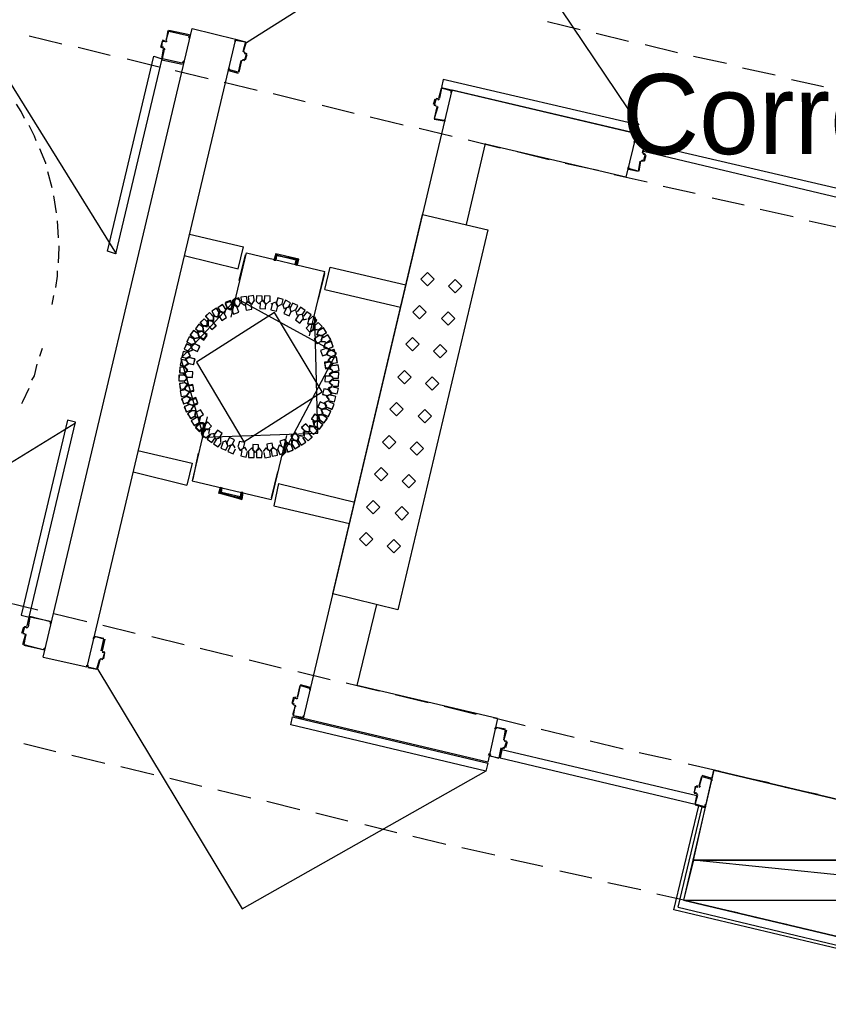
# Model space of a CAD drawing. Header units: feet. Extents: x -79 to 198, y -22 to 181.
# Tile 102 of 164: x 48 to 60, y 112 to 127. Entities that reach past the tile are written whole.
import ezdxf
from ezdxf.enums import TextEntityAlignment as Align

# ---------------------------------------------------------------- set-up
doc = ezdxf.new("R2010")
doc.units = ezdxf.units.FT
for name, color, linetype in [('A-LINEA', 7, 'CONTINUOUS'), ('A-LINEA-FINA', 9, 'CONTINUOUS'), ('A-MURO-CONCRETO', 8, 'CONTINUOUS'), ('A-NOMBRE-ESPACIO', 2, 'CONTINUOUS')]:
    doc.layers.add(name, color=color, linetype=linetype)

msp = doc.modelspace()

# ---------------------------------------------------------------- linework, layer by layer
at = {"layer": 'A-LINEA'}
for p, q in [((47.0274, 127.09), (49.2642, 123.4848)), ((48.1733, 117.4444), (50.4, 126.8578)), ((50.04, 126.8311), (50.0133, 126.6844)), ((50.36, 126.7644), (50.0533, 126.8311)), ((50.4, 126.8578), (51.0533, 126.6978)), ((55.72, 126.9644), (56.2133, 126.8444)), ((47.96, 126.7511), (48.4533, 126.6311)), ((51.0533, 126.6978), (48.8267, 117.2978)), ((50, 126.6711), (49.96, 126.6844)), ((50, 126.6844), (50, 126.6844)), ((50.0533, 126.8178), (50.0533, 126.8178)), ((50.36, 126.7511), (50.36, 126.7511)), ((51.0533, 126.6844), (51.0533, 126.6844)), ((56.4533, 126.7911), (56.9333, 126.6711)), ((48.6933, 126.5778), (49.1733, 126.4578)), ((49.9333, 126.5778), (49.9733, 126.5644)), ((49.9467, 126.5778), (49.9467, 126.5778)), ((49.9995, 126.5398), (49.9846, 126.5639)), ((50.0021, 126.6583), (50.0261, 126.6732)), ((51.1733, 126.5111), (51.2133, 126.6578)), ((57.1867, 126.6178), (57.6667, 126.4978)), ((49.4267, 126.4044), (49.9067, 126.2844)), ((49.9467, 126.3911), (50.2533, 126.3244)), ((49.96, 126.4044), (49.96, 126.4044)), ((51.1713, 126.3906), (51.1472, 126.3757)), ((51.16, 126.3911), (51.1867, 126.3778)), ((51.1739, 126.509), (51.1887, 126.485)), ((51.1867, 126.5111), (51.1867, 126.5111)), ((51.1867, 126.3911), (51.1867, 126.3911)), ((51.2, 126.3911), (51.2267, 126.4711)), ((57.9067, 126.4444), (58.4, 126.3378)), ((50.2533, 126.3378), (50.2533, 126.3378)), ((50.9467, 126.2444), (50.9467, 126.2444)), ((51.1067, 126.2044), (51.1467, 126.3778)), ((51.16, 126.3778), (51.16, 126.3778)), ((58.64, 126.2711), (59.1333, 126.1644)), ((50.1467, 126.2311), (50.64, 126.1111)), ((50.9467, 126.2311), (51.0933, 126.1911)), ((51.0933, 126.2044), (51.0933, 126.2044)), ((59.3733, 126.0978), (59.8533, 125.9911)), ((50.88, 126.0578), (51.3733, 125.9378)), ((52.0667, 116.5244), (54.2933, 125.9378)), ((54.1467, 125.9644), (54.28, 125.9378)), ((57.0533, 125.2844), (54.2933, 125.9378)), ((51.6133, 125.8844), (52.0933, 125.7644)), ((54.0133, 125.7244), (54.04, 125.8044)), ((54.0533, 125.8178), (54.08, 125.8044)), ((54.0533, 125.8044), (54.0533, 125.8044)), ((54.08, 125.8178), (54.08, 125.8178)), ((54.0821, 125.7916), (54.1061, 125.8065)), ((54.28, 125.9244), (54.28, 125.9244)), ((52.3467, 125.7111), (52.8267, 125.5911)), ((54.0533, 125.6844), (54.0533, 125.6844)), ((54.0795, 125.6732), (54.0646, 125.6972)), ((53.0667, 125.5378), (53.56, 125.4178)), ((54.1733, 125.4711), (54.0267, 125.4978)), ((53.8, 125.3644), (54.2933, 125.2444)), ((54.1733, 125.4844), (54.1733, 125.4844)), ((54.7867, 125.1378), (54.5067, 123.9244)), ((54.5333, 125.1911), (55.0133, 125.0711)), ((57.04, 125.1778), (57.04, 125.1778)), ((57.1467, 125.0044), (57.1867, 125.1378)), ((55.2667, 125.0178), (55.7467, 124.8978)), ((57.1472, 125.0024), (57.1621, 124.9783)), ((57.16, 125.0044), (57.16, 125.0044)), ((57.1733, 124.8711), (57.2, 124.9644)), ((55.9867, 124.8444), (56.48, 124.7378)), ((56.9333, 124.7644), (56.9333, 124.7644)), ((57.0933, 124.7244), (57.12, 124.8711)), ((57.1446, 124.8839), (57.1205, 124.869)), ((57.16, 124.8844), (57.16, 124.8844)), ((48.3067, 124.4711), (48.24, 124.7111)), ((56.72, 124.6711), (57.2133, 124.5644)), ((57.4533, 124.4978), (57.9333, 124.3911)), ((48.3733, 124.0978), (48.3333, 124.3511)), ((58.1867, 124.3244), (58.6667, 124.2178)), ((58.9067, 124.1511), (59.4, 124.0444)), ((48.4, 123.7244), (48.3867, 123.9778)), ((59.64, 123.9778), (60.1333, 123.8711)), ((50.36, 123.7778), (51.1733, 123.5911)), ((51.0933, 123.2578), (51.1733, 123.5911)), ((50.28, 123.4578), (51.0933, 123.2578)), ((50.9867, 122.5378), (51.2133, 123.4978)), ((51.1067, 123.0844), (51.2, 123.4711)), ((51.2133, 123.4978), (52.3867, 123.2178)), ((51.64, 123.3911), (51.6667, 123.4711)), ((51.64, 123.3911), (51.6667, 123.4711)), ((51.6667, 123.4711), (51.9733, 123.3911)), ((51.6667, 123.4711), (51.9733, 123.3911)), ((51.96, 123.3111), (51.9733, 123.3911)), ((51.96, 123.3111), (51.9733, 123.3911)), ((52.16, 122.2578), (52.3867, 123.2178)), ((52.2933, 122.8044), (52.3867, 123.1911)), ((48.3067, 122.7244), (48.3333, 122.8578)), ((52.3867, 122.9511), (53.52, 122.6844)), ((52.3867, 122.9511), (53.52, 122.6844)), ((51.0933, 122.6844), (51.04, 122.7244)), ((51.12, 122.7511), (51.0933, 122.6844)), ((50.8133, 122.6311), (50.8, 122.5644)), ((50.8667, 122.6044), (50.8133, 122.6311)), ((50.9067, 122.6711), (50.8933, 122.6044)), ((50.9067, 122.6711), (50.8933, 122.6044)), ((50.991, 122.6601), (51.0038, 122.5958)), ((50.9911, 122.6605), (51.0035, 122.5961)), ((50.9918, 122.6621), (51.0046, 122.595)), ((50.5733, 122.4044), (50.6267, 122.3911)), ((50.6267, 122.3911), (50.6267, 122.4578)), ((50.64, 122.4844), (50.64, 122.4178)), ((50.6933, 122.4844), (50.64, 122.4844)), ((52.16, 122.4311), (52.2267, 122.4311)), ((52.2133, 122.3378), (52.2267, 122.4044)), ((52.1846, 122.3139), (52.2266, 122.3678)), ((52.185, 122.314), (52.2266, 122.3683)), ((52.1862, 122.3144), (52.2265, 122.3661)), ((52.2933, 122.2711), (52.36, 122.2578)), ((52.36, 122.2578), (52.3333, 122.1911)), ((50.4, 122.1244), (50.4533, 122.1511)), ((50.4533, 122.1511), (50.4267, 122.2044)), ((48.12, 121.9511), (48.16, 122.0711)), ((50.3733, 121.9511), (50.3467, 122.0044)), ((50.3467, 121.8444), (50.2933, 121.8044)), ((50.3067, 121.8844), (50.3467, 121.8444)), ((50.32, 121.9244), (50.3733, 121.9511)), ((50.28, 121.6711), (50.3333, 121.6311)), ((52.5067, 121.7244), (52.4533, 121.6844)), ((52.4533, 121.6844), (52.5067, 121.6311)), ((50.3333, 121.6311), (50.28, 121.5778)), ((52.5067, 121.6044), (52.4533, 121.5644)), ((52.4533, 121.5644), (52.4933, 121.5111)), ((52.4133, 121.3511), (52.4667, 121.3778)), ((52.4933, 121.4978), (52.44, 121.4711)), ((52.44, 121.4711), (52.48, 121.4178)), ((50.32, 121.3511), (50.3733, 121.3244)), ((50.3333, 121.2444), (50.3733, 121.2978)), ((50.4, 121.2178), (50.3333, 121.2444)), ((50.3733, 121.3244), (50.3467, 121.2711)), ((52.3867, 121.2578), (52.44, 121.2844)), ((52.4133, 121.2044), (52.3867, 121.2578)), ((52.4533, 121.2978), (52.4133, 121.3511)), ((50.44, 121.0444), (50.4533, 121.1111)), ((52.3333, 121.1511), (52.4, 121.1644)), ((52.36, 121.0844), (52.3333, 121.1511)), ((48.6558, 120.9507), (45.0408, 118.73)), ((50.6267, 121.0444), (50.4, 120.0844)), ((50.4933, 121.0311), (50.44, 121.0444)), ((50.5067, 120.9511), (50.52, 121.0178)), ((50.5067, 120.9511), (50.52, 121.0178)), ((50.615, 120.9749), (50.5734, 120.9206)), ((50.6134, 120.961), (50.5735, 120.909)), ((50.6271, 120.9745), (50.5869, 120.9228)), ((50.6667, 120.8578), (50.6, 120.8578)), ((50.6533, 120.7911), (50.6667, 120.8578)), ((51.8133, 120.7644), (51.5867, 119.8044)), ((51.809, 120.6288), (51.7962, 120.6931)), ((51.8267, 120.6578), (51.8, 120.6044)), ((51.8217, 120.6272), (51.8083, 120.6943)), ((51.8215, 120.6268), (51.8087, 120.6939)), ((51.92, 120.6978), (51.9867, 120.6711)), ((51.9867, 120.6711), (52, 120.7378)), ((49.5867, 120.5378), (50.4, 120.3511)), ((50.4933, 120.4978), (50.4133, 120.1111)), ((51.7333, 120.6044), (51.7867, 120.5778)), ((50.4, 120.3511), (50.32, 120.0178)), ((49.52, 120.2178), (50.32, 120.0178)), ((51.68, 120.2178), (51.5867, 119.8311)), ((50.4, 120.0844), (51.5867, 119.8044)), ((51.6933, 120.0444), (52.84, 119.7644)), ((50.84, 119.9778), (50.8133, 119.8978)), ((50.84, 119.9778), (50.8133, 119.8978)), ((50.8133, 119.8978), (51.1333, 119.8311)), ((50.8133, 119.8978), (51.1333, 119.8311)), ((51.1467, 119.9111), (51.1333, 119.8311)), ((51.1467, 119.9111), (51.1333, 119.8311)), ((47.6, 118.2711), (48.0933, 118.1511)), ((53.16, 118.2311), (52.8667, 117.0178)), ((47.9333, 117.9111), (47.96, 118.0444)), ((47.9733, 118.0444), (47.9733, 118.0444)), ((48.3333, 118.0978), (48.8267, 117.9778)), ((47.8533, 117.8044), (47.88, 117.8978)), ((47.92, 117.9111), (47.92, 117.9111)), ((47.9221, 117.885), (47.9461, 117.8998)), ((49.0667, 117.9244), (49.5467, 117.8044)), ((47.8667, 117.8044), (47.8667, 117.8044)), ((47.8933, 117.7911), (47.8667, 117.7911)), ((47.8667, 117.6311), (47.9067, 117.7778)), ((47.8933, 117.7778), (47.8933, 117.7778)), ((47.9195, 117.7665), (47.9046, 117.7906)), ((49.0933, 117.7111), (49.0533, 117.5378)), ((49.08, 117.7111), (49.08, 117.7111)), ((49.8, 117.7511), (50.28, 117.6311)), ((47.88, 117.6311), (47.88, 117.6311)), ((48.1733, 117.5511), (47.88, 117.6178)), ((48.1867, 117.5511), (48.1867, 117.5511)), ((49.0539, 117.5357), (49.0687, 117.5116)), ((49.0667, 117.5378), (49.0667, 117.5378)), ((50.52, 117.5778), (51.0133, 117.4578)), ((48.1733, 117.4444), (48.8267, 117.2978)), ((49.0379, 117.4172), (49.0139, 117.4024)), ((49.0667, 117.4044), (49.04, 117.4178)), ((49.0667, 117.5244), (49.0933, 117.5244)), ((49.0667, 117.4178), (49.0667, 117.4178)), ((51.2533, 117.4044), (51.7333, 117.2844)), ((48.84, 117.2978), (48.84, 117.2978)), ((48.9733, 117.2578), (48.84, 117.2844)), ((48.9733, 117.2711), (48.9733, 117.2711)), ((51.9867, 117.2311), (52.4667, 117.1111)), ((52.0133, 117.0178), (51.9733, 116.8444)), ((52.1733, 116.9911), (52.0267, 117.0311)), ((52.0267, 117.0178), (52.0267, 117.0178)), ((52.16, 116.9778), (52.16, 116.9778)), ((52.7067, 117.0578), (53.2, 116.9378)), ((54.9733, 116.5244), (52.8667, 117.0178)), ((51.92, 116.8444), (51.8933, 116.7511)), ((51.9333, 116.8311), (51.9333, 116.8311)), ((51.9621, 116.8183), (51.9861, 116.8332)), ((53.44, 116.8844), (53.9333, 116.7644)), ((51.9067, 116.7511), (51.9067, 116.7511)), ((51.9067, 116.7378), (51.9333, 116.7244)), ((51.9467, 116.7111), (51.9067, 116.5778)), ((51.9333, 116.7111), (51.9333, 116.7111)), ((51.9595, 116.6998), (51.9446, 116.7239)), ((54.1733, 116.7111), (54.6533, 116.5911)), ((52.0533, 116.5378), (52.0533, 116.5378)), ((54.8267, 115.8711), (52.0667, 116.5244)), ((54.9733, 116.5244), (54.8267, 115.8711)), ((54.9067, 116.5378), (55.3867, 116.4178)), ((55.6267, 116.3644), (56.12, 116.2444)), ((55.1067, 116.3511), (55.0667, 116.2044)), ((55.08, 116.2044), (55.08, 116.2044)), ((55.0933, 116.3511), (55.0933, 116.3511)), ((47.88, 116.1511), (48.36, 116.0311)), ((55.04, 116.0711), (55.0133, 115.9378)), ((55.0646, 116.0839), (55.0405, 116.069)), ((55.08, 116.0711), (55.0533, 116.0844)), ((55.0533, 116.0711), (55.0533, 116.0711)), ((55.0672, 116.2024), (55.0821, 116.1783)), ((55.08, 116.1911), (55.1067, 116.1911)), ((55.08, 116.0844), (55.08, 116.0844)), ((55.12, 116.1778), (55.0933, 116.0844)), ((55.1067, 116.1778), (55.1067, 116.1778)), ((56.36, 116.1911), (56.8533, 116.0711)), ((48.6, 115.9778), (49.0933, 115.8578)), ((55, 115.9378), (55, 115.9378)), ((57.0933, 116.0178), (57.5733, 115.9111)), ((49.3333, 115.8044), (49.8267, 115.6844)), ((57.8267, 115.8444), (58.3067, 115.7378)), ((50.0667, 115.6311), (50.5467, 115.5111)), ((58.0267, 115.6578), (57.9867, 115.5111)), ((58.1733, 115.6311), (58.04, 115.6711)), ((58.04, 115.6578), (58.04, 115.6578)), ((58.1733, 115.6178), (58.1733, 115.6178)), ((58.5467, 115.6711), (59.04, 115.5644)), ((57.9867, 115.5244), (57.9867, 115.5244)), ((57.9887, 115.4983), (58.0128, 115.5132)), ((59.28, 115.4978), (59.7733, 115.3911)), ((50.7867, 115.4578), (51.28, 115.3378)), ((57.92, 115.4044), (57.9467, 115.4044)), ((57.9467, 115.3911), (57.9467, 115.3911)), ((57.9728, 115.3798), (57.9579, 115.4039)), ((51.52, 115.2844), (52.0133, 115.1644)), ((57.6133, 113.6578), (57.9867, 115.2178)), ((57.68, 113.6978), (58.04, 115.2044)), ((57.9333, 115.2311), (58.08, 115.1911)), ((58.08, 115.2044), (58.08, 115.2044)), ((52.2533, 115.1111), (52.7333, 114.9911)), ((52.9867, 114.9378), (53.4667, 114.8178)), ((53.7067, 114.7644), (54.2, 114.6444)), ((54.44, 114.5911), (54.9333, 114.4844)), ((55.1733, 114.4178), (55.6533, 114.3111)), ((55.9067, 114.2444), (56.3867, 114.1378)), ((56.6267, 114.0711), (57.12, 113.9644)), ((57.36, 113.8978), (57.8533, 113.7911)), ((57.68, 113.6978), (63.5467, 112.2978)), ((58.0933, 113.7244), (58.5733, 113.6178)), ((63.5867, 112.2444), (57.6133, 113.6578)), ((58.8267, 113.5511), (59.3067, 113.4444)), ((59.5467, 113.3778), (60.04, 113.2711))]:
    msp.add_line(p, q, dxfattribs=at)
for points in [[(57.0961, 125.4113), (54.7607, 128.8866), (51.2141, 126.6469)], [(50.0133, 126.6844), (50.0533, 126.8178), (50.36, 126.7511), (50.3467, 126.7244), (50.36, 126.7244), (50.3733, 126.7511)], [(51.04, 126.6844), (51.04, 126.6578), (51.0533, 126.6578), (51.0533, 126.6844), (51.2, 126.6578), (51.16, 126.5111)], [(51.0533, 126.6978), (51.2, 126.6578), (51.2, 126.6578)], [(49.9333, 126.5778), (49.96, 126.6711), (49.96, 126.6711)], [(49.9733, 126.5778), (49.9467, 126.5778), (49.96, 126.6711), (50, 126.6711)], [(49.9467, 126.4044), (49.9733, 126.5511), (49.9733, 126.5511)], [(50.2667, 126.3378), (50.28, 126.3644), (50.2667, 126.3644), (50.2533, 126.3378), (49.96, 126.4044), (49.9867, 126.5511)], [(49.9467, 126.4044), (49.2533, 123.4844), (49.1333, 123.5244), (49.8267, 126.4444), (49.9467, 126.4044)], [(51.1867, 126.4844), (51.2133, 126.4844), (51.1867, 126.3911), (51.16, 126.3911)], [(51.1867, 126.4978), (51.2133, 126.4844), (51.2133, 126.4844)], [(51.1333, 126.3778), (51.0933, 126.2044), (50.9467, 126.2444), (50.96, 126.2711), (50.9467, 126.2711), (50.9467, 126.2444)], [(54.1333, 125.9778), (57.0533, 125.2844), (57.08, 125.4178), (54.16, 126.0978), (54.1333, 125.9778)], [(54.0933, 125.8178), (54.1333, 125.9644), (54.1333, 125.9644)], [(54.2933, 125.9244), (54.28, 125.8978), (54.28, 125.9244), (54.1333, 125.9644), (54.1067, 125.8178)], [(54.08, 125.8044), (54.0533, 125.8044), (54.0267, 125.7111), (54.0533, 125.7111)], [(47.8933, 125.5111), (47.84, 125.6178), (47.7733, 125.7244)], [(54.0533, 125.6978), (54.0267, 125.7111), (54.0267, 125.7111)], [(54.0667, 125.6844), (54.0267, 125.5111), (54.0267, 125.5111)], [(54.08, 125.6844), (54.0267, 125.5111), (54.1733, 125.4844), (54.1867, 125.4978), (54.1867, 125.4711)], [(48.0667, 125.1778), (48.04, 125.2444), (47.96, 125.4044)], [(57.0533, 125.2844), (56.8933, 124.6311), (54.7867, 125.1244)], [(48.2133, 124.8311), (48.2133, 124.8444), (48.12, 125.0578)], [(57.0267, 125.1778), (57.0133, 125.1511), (57.0267, 125.1511), (57.04, 125.1778), (57.1733, 125.1511), (57.1467, 125.0044)], [(57.04, 125.1911), (57.1733, 125.1511), (57.1733, 125.1511)], [(57.1867, 125.1378), (60.1067, 124.4578), (60.08, 124.3244), (57.16, 125.0178), (57.1867, 125.1378)], [(57.16, 124.9778), (57.1867, 124.9778), (57.16, 124.8844), (57.1333, 124.8844)], [(57.16, 124.9911), (57.1867, 124.9778), (57.1867, 124.9778)], [(57.1067, 124.8711), (57.08, 124.7244), (56.9333, 124.7644), (56.9467, 124.7911), (56.9333, 124.7911), (56.92, 124.7644)], [(57.16, 124.8711), (57.1333, 124.8711), (57.1333, 124.8711)], [(56.9333, 124.7511), (57.08, 124.7244), (57.08, 124.7244)], [(53.8533, 124.0711), (54.8267, 123.8444), (53.48, 118.1511), (52.5067, 118.3911), (53.8533, 124.0711)], [(48.4, 123.3511), (48.4133, 123.5778), (48.4133, 123.6044)], [(52.3867, 122.9511), (52.4667, 123.2844), (53.6, 123.0178)], [(48.36, 122.9778), (48.3867, 123.1511), (48.3867, 123.2311)], [(54.0267, 123.1044), (53.9267, 123.2044), (53.8267, 123.1044), (53.9267, 123.0044), (54.0267, 123.1044)], [(54.44, 122.9978), (54.34, 123.0978), (54.24, 122.9978), (54.34, 122.8978), (54.44, 122.9978)], [(51.2289, 122.7629), (51.2158, 122.8459), (51.1325, 122.8345), (51.1424, 122.7511)], [(51.3361, 122.7771), (51.3216, 122.8599), (51.2386, 122.847), (51.2498, 122.7637)], [(51.4485, 122.7681), (51.4505, 122.8521), (51.3665, 122.8557), (51.3613, 122.7719)], [(51.5683, 122.7679), (51.5707, 122.8519), (51.4867, 122.8559), (51.4811, 122.7721)], [(51.0655, 122.8161), (50.2324, 121.9156), (50.5737, 120.7372)], [(51.0655, 122.8161), (50.2324, 121.9156), (50.5737, 120.7372)], [(50.9056, 122.6534), (50.8588, 122.7232), (50.7882, 122.6778), (50.8322, 122.6062)], [(50.9052, 122.6513), (50.861, 122.7227), (50.7887, 122.6799), (50.8301, 122.6068)], [(51.009, 122.6955), (50.9767, 122.773), (50.8986, 122.7423), (50.9278, 122.6635)], [(51.0089, 122.7084), (50.9772, 122.7862), (50.8987, 122.756), (50.9274, 122.677)], [(51.0089, 122.7084), (50.9772, 122.7862), (50.8987, 122.756), (50.9274, 122.677)], [(51.0082, 122.6935), (50.9787, 122.7721), (50.8995, 122.7442), (50.9258, 122.6645)], [(51, 122.7111), (50.9867, 122.6444), (50.92, 122.6844)], [(51, 122.7111), (50.9867, 122.6444), (50.92, 122.6844)], [(51, 122.6978), (50.9733, 122.6444), (50.92, 122.6711)], [(50.92, 122.6711), (50.9733, 122.6444), (51, 122.6978)], [(50.9867, 122.6711), (51.0133, 122.7378), (51.0267, 122.7244)], [(50.9867, 122.6711), (51.0133, 122.7378), (51.0667, 122.6978)], [(50.9867, 122.6578), (51, 122.7244), (51.0267, 122.7111)], [(51.0267, 122.7111), (51.0133, 122.7244), (50.9867, 122.6578)], [(51.0563, 122.8177), (51.0011, 122.769), (51.0345, 122.7035)], [(51.0568, 122.831), (51.0012, 122.7828), (51.034, 122.717)], [(51.0565, 122.8177), (51.0013, 122.7702), (51.0325, 122.7045)], [(51.128, 122.7465), (51.099, 122.8253), (51.0196, 122.7979), (51.0455, 122.7179)], [(51.7479, 120.4595), (52.5656, 121.9973), (51.0655, 122.8161)], [(51.2267, 122.7644), (51.1867, 122.7111), (51.1333, 122.7511)], [(51.1978, 122.7259), (51.211, 122.6429), (51.2942, 122.6545), (51.2842, 122.7379)], [(51.2, 122.7244), (51.2267, 122.7778), (51.28, 122.7378)], [(51.2533, 122.7644), (51.2933, 122.7244), (51.3333, 122.7911)], [(51.44, 122.7778), (51.4, 122.7378), (51.36, 122.7778)], [(51.4133, 122.7511), (51.4533, 122.7911), (51.4933, 122.7511)], [(51.4181, 122.7474), (51.4163, 122.6634), (51.5002, 122.6599), (51.5053, 122.7438)], [(51.4667, 122.7778), (51.5067, 122.7244), (51.56, 122.7778)], [(51.6006, 122.7281), (51.5824, 122.646), (51.6641, 122.6263), (51.6854, 122.7075)], [(51.5867, 122.7378), (51.6533, 122.7644), (51.68, 122.7111)], [(51.6533, 122.7511), (51.68, 122.6978), (51.7333, 122.7244)], [(51.7452, 122.7202), (51.7648, 122.8019), (51.6835, 122.8232), (51.6607, 122.7423)], [(51.84, 122.6844), (51.7867, 122.6578), (51.76, 122.7244)], [(51.8412, 122.675), (51.8765, 122.7512), (51.801, 122.788), (51.7627, 122.7133)], [(51.88, 122.6311), (51.8667, 122.6978), (51.8, 122.6711)], [(51.9488, 122.6353), (51.9829, 122.7121), (51.9068, 122.7477), (51.8697, 122.6723)], [(53.9067, 122.6111), (53.8067, 122.7111), (53.7067, 122.6111), (53.8067, 122.5111), (53.9067, 122.6111)], [(51.178, 120.6711), (52.3474, 121.4152), (51.6354, 122.6044), (50.466, 121.8603), (51.178, 120.6711)], [(51.6354, 122.6044), (50.466, 121.8603), (51.178, 120.6711), (52.3474, 121.4152), (51.6354, 122.6044)], [(50.72, 122.5451), (50.6605, 122.6044), (50.6, 122.5461), (50.6572, 122.4845)], [(50.72, 122.543), (50.6627, 122.6044), (50.6001, 122.5483), (50.655, 122.4847)], [(50.72, 122.5511), (50.72, 122.4844), (50.6533, 122.4844)], [(50.8123, 122.6001), (50.7655, 122.6699), (50.6948, 122.6244), (50.7389, 122.5529)], [(50.8119, 122.598), (50.7676, 122.6694), (50.6954, 122.6266), (50.7368, 122.5534)], [(50.8, 122.6044), (50.8, 122.5378), (50.7333, 122.5511)], [(50.7333, 122.5511), (50.7867, 122.5378), (50.8, 122.6044)], [(50.8, 122.5511), (50.8133, 122.6178), (50.8667, 122.6044)], [(50.801, 122.5555), (50.8478, 122.4857), (50.9185, 122.5311), (50.8745, 122.6027)], [(50.8015, 122.5576), (50.8457, 122.4862), (50.918, 122.529), (50.8766, 122.6021)], [(50.9067, 122.6711), (50.8933, 122.6044), (50.8267, 122.6178)], [(50.8267, 122.6178), (50.8933, 122.5911), (50.9067, 122.6578)], [(50.9911, 122.6605), (51.0229, 122.5827), (51.1013, 122.6129), (51.0726, 122.6919)], [(51.8113, 122.6669), (51.7771, 122.5902), (51.8532, 122.5545), (51.8903, 122.6298)], [(51.8667, 122.6711), (51.88, 122.6178), (51.9467, 122.6444)], [(51.995, 122.5633), (51.9476, 122.4939), (52.0161, 122.4452), (52.0661, 122.5127)], [(52.04, 122.5778), (51.9733, 122.5644), (51.96, 122.6311)], [(52.0441, 122.5654), (52.0926, 122.6341), (52.0249, 122.6838), (51.9738, 122.6172)], [(52.0667, 122.5111), (52.0533, 122.5778), (51.9867, 122.5644)], [(52.0533, 122.5644), (52.0667, 122.4978), (52.12, 122.5111)], [(52.1385, 122.4989), (52.1857, 122.5684), (52.1172, 122.617), (52.0672, 122.5495)], [(52.2067, 122.4311), (52.2667, 122.49), (52.2089, 122.5511), (52.1468, 122.4946)], [(54.3333, 122.5178), (54.2333, 122.6178), (54.1333, 122.5178), (54.2333, 122.4178), (54.3333, 122.5178)], [(50.5725, 122.3814), (50.5042, 122.4304), (50.4539, 122.3632), (50.5201, 122.3115)], [(50.572, 122.3835), (50.5021, 122.43), (50.4542, 122.361), (50.5223, 122.3118)], [(50.64, 122.4518), (50.5805, 122.5111), (50.52, 122.4528), (50.5772, 122.3912)], [(50.64, 122.4496), (50.5827, 122.5111), (50.5201, 122.4549), (50.575, 122.3913)], [(50.6267, 122.4578), (50.64, 122.4044), (50.5733, 122.4044)], [(50.5737, 120.7372), (52.2817, 120.7971), (52.2397, 122.5383)], [(50.64, 122.4178), (50.6267, 122.4844), (50.6933, 122.4844)], [(50.64, 122.4104), (50.6995, 122.3511), (50.76, 122.4095), (50.7028, 122.471)], [(50.64, 122.4126), (50.6973, 122.3512), (50.7599, 122.4073), (50.705, 122.4709)], [(50.6533, 122.4844), (50.72, 122.4711), (50.72, 122.5378)], [(52.1664, 122.4311), (52.1067, 122.372), (52.1646, 122.3111), (52.2266, 122.3679)], [(52.2, 122.4311), (52.1333, 122.4311), (52.1467, 122.4978)], [(52.16, 122.4311), (52.2267, 122.4311), (52.2133, 122.3644)], [(52.2, 122.4311), (52.2267, 122.4311), (52.2133, 122.3644)], [(52.2133, 122.3644), (52.2267, 122.4311), (52.2, 122.4311)], [(52.2052, 122.4311), (52.2644, 122.4748), (52.2368, 122.543)], [(52.2069, 122.4311), (52.2646, 122.4755), (52.237, 122.5429)], [(52.2074, 122.4311), (52.2647, 122.4759), (52.2366, 122.5431)], [(52.2133, 122.4311), (52.2267, 122.4311), (52.2133, 122.3644)], [(52.2267, 122.4178), (52.2133, 122.3511), (52.28, 122.3511)], [(52.28, 122.3511), (52.2133, 122.3378), (52.2267, 122.4044)], [(52.28, 122.3511), (52.2133, 122.3378), (52.2267, 122.4044)], [(52.2874, 122.3378), (52.3467, 122.3973), (52.2883, 122.4578), (52.2267, 122.4006)], [(52.2869, 122.3378), (52.3467, 122.3968), (52.2888, 122.4577), (52.2268, 122.4011)], [(52.2852, 122.3378), (52.3466, 122.3951), (52.2905, 122.4577), (52.2269, 122.4028)], [(50.4925, 122.288), (50.4242, 122.3371), (50.3739, 122.2699), (50.4401, 122.2182)], [(50.492, 122.2902), (50.4221, 122.3367), (50.3742, 122.2677), (50.4423, 122.2184)], [(50.4933, 122.2978), (50.5067, 122.2311), (50.44, 122.2178)], [(50.44, 122.2178), (50.5067, 122.2311), (50.4933, 122.2978)], [(50.5067, 122.2578), (50.48, 122.3111), (50.5467, 122.3244)], [(50.5467, 122.3244), (50.48, 122.3244), (50.4933, 122.2578)], [(50.56, 122.3911), (50.5733, 122.3244), (50.5067, 122.3244)], [(50.5067, 122.3244), (50.5733, 122.3244), (50.56, 122.3911)], [(50.5075, 122.2409), (50.5758, 122.1918), (50.6261, 122.259), (50.5599, 122.3107)], [(50.508, 122.2521), (50.5779, 122.2055), (50.6258, 122.2745), (50.5577, 122.3238)], [(52.2977, 122.2568), (52.2279, 122.21), (52.2733, 122.1393), (52.3449, 122.1833)], [(52.2998, 122.2563), (52.2284, 122.2121), (52.2712, 122.1398), (52.3443, 122.1812)], [(52.3333, 122.2578), (52.2667, 122.2711), (52.2933, 122.3378)], [(52.2933, 122.3378), (52.2667, 122.2711), (52.3333, 122.2578)], [(52.3333, 122.1911), (52.36, 122.2578), (52.2933, 122.2711)], [(52.3423, 122.2588), (52.4121, 122.3056), (52.3667, 122.3763), (52.2951, 122.3322)], [(52.3402, 122.2592), (52.4116, 122.3035), (52.3688, 122.3758), (52.2957, 122.3344)], [(52.409, 122.1521), (52.4788, 122.1989), (52.4333, 122.2696), (52.3618, 122.2256)], [(52.4068, 122.1526), (52.4783, 122.1968), (52.4354, 122.2691), (52.3623, 122.2277)], [(50.396, 122.0994), (50.3195, 122.1342), (50.2832, 122.0584), (50.3583, 122.0206)], [(50.3952, 122.1014), (50.3175, 122.1334), (50.284, 122.0564), (50.3603, 122.0213)], [(50.436, 122.206), (50.3595, 122.2408), (50.3232, 122.1651), (50.3983, 122.1273)], [(50.4352, 122.208), (50.3575, 122.2401), (50.324, 122.163), (50.4003, 122.128)], [(50.4, 122.0578), (50.3733, 122.1244), (50.44, 122.1378)], [(50.44, 122.1378), (50.3733, 122.1244), (50.4, 122.0578)], [(50.4267, 122.2044), (50.4533, 122.1511), (50.4, 122.1244)], [(50.404, 122.0562), (50.4805, 122.0214), (50.5168, 122.0972), (50.4417, 122.1349)], [(50.4048, 122.0542), (50.4825, 122.0222), (50.516, 122.0992), (50.4397, 122.1342)], [(52.4, 122.1644), (52.3333, 122.1644), (52.3467, 122.2311)], [(52.3467, 122.2311), (52.3333, 122.1778), (52.4, 122.1644)], [(52.4267, 122.0578), (52.3733, 122.0844), (52.4, 122.1511)], [(52.4, 122.1511), (52.3733, 122.0844), (52.4267, 122.0711)], [(52.4377, 122.0621), (52.5152, 122.0944), (52.4845, 122.1726), (52.4057, 122.1433)], [(52.4357, 122.0629), (52.5144, 122.0924), (52.4865, 122.1716), (52.4067, 122.1453)], [(53.8, 122.1311), (53.7, 122.2311), (53.6, 122.1311), (53.7, 122.0311), (53.8, 122.1311)], [(54.2133, 122.0244), (54.1133, 122.1244), (54.0133, 122.0244), (54.1133, 121.9244), (54.2133, 122.0244)], [(50.3507, 122.0032), (50.2689, 122.0224), (50.2481, 121.941), (50.3291, 121.9186)], [(50.3495, 122.005), (50.2671, 122.0213), (50.2492, 121.9392), (50.3309, 121.9197)], [(50.3467, 122.0044), (50.3733, 121.9511), (50.32, 121.9244)], [(50.3867, 122.0978), (50.4133, 122.0444), (50.3467, 122.0178)], [(50.3467, 122.0178), (50.4133, 122.0444), (50.3867, 122.0978)], [(52.4023, 122.0668), (52.3248, 122.0345), (52.3555, 121.9563), (52.4343, 121.9856)], [(52.4043, 122.066), (52.3256, 122.0365), (52.3535, 121.9573), (52.4333, 121.9836)], [(52.3867, 122.0844), (52.4533, 122.0578), (52.4267, 122.0044)], [(52.4267, 121.9911), (52.4533, 122.0578), (52.3867, 122.0844)], [(52.4667, 121.9511), (52.4133, 121.9778), (52.44, 122.0311)], [(52.44, 122.0311), (52.4133, 121.9778), (52.4667, 121.9511)], [(52.4777, 121.9421), (52.5552, 121.9744), (52.5245, 122.0526), (52.4457, 122.0233)], [(52.4757, 121.9429), (52.5544, 121.9724), (52.5265, 122.0516), (52.4467, 122.0253)], [(48, 121.5911), (48.04, 121.6578), (48.08, 121.8311)], [(50.324, 121.8832), (50.2422, 121.9024), (50.2214, 121.821), (50.3024, 121.7986)], [(50.3228, 121.885), (50.2404, 121.9013), (50.2225, 121.8192), (50.3043, 121.7997)], [(50.2933, 121.8044), (50.3467, 121.8311), (50.32, 121.8844)], [(50.3333, 121.8578), (50.3067, 121.9111), (50.36, 121.9378)], [(50.36, 121.9378), (50.3067, 121.9111), (50.3333, 121.8578)], [(50.3426, 121.8457), (50.4244, 121.8265), (50.4452, 121.9079), (50.3643, 121.9303)], [(50.3438, 121.8439), (50.4263, 121.8276), (50.4441, 121.9097), (50.3624, 121.9292)], [(52.4661, 121.8614), (52.3837, 121.8448), (52.3986, 121.7622), (52.4816, 121.7755)], [(52.4679, 121.8735), (52.385, 121.86), (52.3969, 121.7768), (52.4803, 121.7871)], [(52.4933, 121.8578), (52.44, 121.8844), (52.48, 121.9378)], [(52.48, 121.9378), (52.44, 121.8844), (52.4933, 121.8578)], [(52.4533, 121.8711), (52.5067, 121.8444), (52.4667, 121.7911)], [(52.4667, 121.7911), (52.5067, 121.8311), (52.4533, 121.8711)], [(52.5067, 121.7378), (52.4533, 121.7644), (52.4933, 121.8178)], [(52.4933, 121.8178), (52.4533, 121.7778), (52.5067, 121.7378)], [(52.4939, 121.8408), (52.5763, 121.8574), (52.5614, 121.9401), (52.4784, 121.9268)], [(52.4921, 121.8421), (52.575, 121.8556), (52.5631, 121.9388), (52.4797, 121.9285)], [(52.5206, 121.7208), (52.603, 121.7374), (52.588, 121.8201), (52.5051, 121.8068)], [(52.5188, 121.7221), (52.6017, 121.7356), (52.5898, 121.8188), (52.5064, 121.8085)], [(50.2901, 121.6658), (50.2062, 121.6687), (50.2016, 121.5848), (50.2854, 121.5786)], [(50.2886, 121.6674), (50.2046, 121.6672), (50.2031, 121.5832), (50.287, 121.5801)], [(50.3035, 121.7858), (50.2195, 121.7887), (50.215, 121.7048), (50.2987, 121.6986)], [(50.3019, 121.7874), (50.2179, 121.7872), (50.2164, 121.7032), (50.3004, 121.7001)], [(50.32, 121.6444), (50.2667, 121.6844), (50.32, 121.7244)], [(50.32, 121.7244), (50.2667, 121.6844), (50.32, 121.6444)], [(50.28, 121.5778), (50.3333, 121.6178), (50.2933, 121.6711)], [(50.2933, 121.7911), (50.3333, 121.7511), (50.2933, 121.6978)], [(50.2933, 121.6978), (50.3333, 121.7378), (50.2933, 121.7911)], [(50.3232, 121.6364), (50.4072, 121.6335), (50.4117, 121.7174), (50.3279, 121.7236)], [(50.3247, 121.6349), (50.4088, 121.635), (50.4102, 121.719), (50.3263, 121.7222)], [(52.5067, 121.6311), (52.4533, 121.6711), (52.5067, 121.7111)], [(52.5099, 121.6231), (52.5938, 121.6202), (52.5984, 121.7041), (52.5146, 121.7103)], [(52.5114, 121.6215), (52.5954, 121.6217), (52.5969, 121.7057), (52.513, 121.7088)], [(53.68, 121.6378), (53.58, 121.7378), (53.48, 121.6378), (53.58, 121.5378), (53.68, 121.6378)], [(50.2928, 121.5547), (50.2104, 121.5382), (50.2253, 121.4555), (50.3083, 121.4688)], [(50.2946, 121.5535), (50.2116, 121.54), (50.2235, 121.4568), (50.3069, 121.4671)], [(50.28, 121.5644), (50.3333, 121.5378), (50.2933, 121.4844)], [(50.2933, 121.4844), (50.3333, 121.5244), (50.28, 121.5644)], [(50.3472, 121.4275), (50.4296, 121.444), (50.4147, 121.5267), (50.3317, 121.5134)], [(52.4768, 121.6525), (52.3928, 121.6554), (52.3883, 121.5715), (52.4721, 121.5653)], [(52.4753, 121.654), (52.3912, 121.6539), (52.3898, 121.5699), (52.4737, 121.5667)], [(52.5067, 121.5111), (52.4533, 121.5511), (52.5067, 121.6044)], [(52.48, 121.6578), (52.52, 121.6178), (52.4667, 121.5778)], [(52.4667, 121.5778), (52.52, 121.6178), (52.48, 121.6578)], [(52.5099, 121.5031), (52.5938, 121.5002), (52.5984, 121.5841), (52.5146, 121.5903)], [(52.5114, 121.5015), (52.5954, 121.5017), (52.5969, 121.5857), (52.513, 121.5888)], [(54.0933, 121.5444), (53.9933, 121.6444), (53.8933, 121.5444), (53.9933, 121.4444), (54.0933, 121.5444)], [(47.8533, 121.2444), (47.8667, 121.2711), (47.96, 121.4711)], [(50.3061, 121.448), (50.2237, 121.4315), (50.2386, 121.3488), (50.3216, 121.3621)], [(50.3079, 121.4468), (50.225, 121.4333), (50.2369, 121.3501), (50.3203, 121.3604)], [(50.3333, 121.4311), (50.28, 121.4578), (50.32, 121.5111)], [(50.32, 121.5111), (50.28, 121.4578), (50.3333, 121.4311)], [(50.3067, 121.4444), (50.36, 121.4178), (50.32, 121.3644)], [(50.32, 121.3644), (50.36, 121.4178), (50.3067, 121.4444)], [(50.3454, 121.4154), (50.4284, 121.4289), (50.4165, 121.5121), (50.3331, 121.5018)], [(52.4574, 121.4432), (52.3756, 121.4624), (52.3548, 121.381), (52.4357, 121.3586)], [(52.4562, 121.445), (52.3737, 121.4613), (52.3559, 121.3792), (52.4376, 121.3597)], [(52.4667, 121.3778), (52.4133, 121.3511), (52.4533, 121.2978)], [(52.4267, 121.3644), (52.4933, 121.3911), (52.4533, 121.4444)], [(52.48, 121.4044), (52.44, 121.4578), (52.4933, 121.4978)], [(52.4533, 121.4444), (52.4933, 121.3911), (52.44, 121.3644)], [(52.4493, 121.2857), (52.5311, 121.2665), (52.5519, 121.3479), (52.4709, 121.3703)], [(52.4505, 121.2839), (52.5329, 121.2676), (52.5508, 121.3497), (52.4691, 121.3692)], [(52.4893, 121.4057), (52.5711, 121.3865), (52.5919, 121.4679), (52.5109, 121.4903)], [(52.4905, 121.4039), (52.5729, 121.3876), (52.5908, 121.4697), (52.5091, 121.4892)], [(50.3223, 121.3468), (50.2448, 121.3145), (50.2755, 121.2363), (50.3543, 121.2656)], [(50.3243, 121.346), (50.2456, 121.3165), (50.2735, 121.2373), (50.3533, 121.2636)], [(50.3623, 121.2268), (50.2848, 121.1945), (50.3155, 121.1163), (50.3943, 121.1456)], [(50.3643, 121.226), (50.2856, 121.1965), (50.3135, 121.1173), (50.3933, 121.1436)], [(50.3467, 121.2711), (50.3867, 121.3244), (50.32, 121.3511)], [(50.3733, 121.2978), (50.3333, 121.2444), (50.4, 121.2178)], [(50.36, 121.2311), (50.4267, 121.2178), (50.3867, 121.1511)], [(50.3867, 121.1511), (50.4267, 121.2044), (50.36, 121.2311)], [(50.411, 121.2221), (50.4886, 121.2544), (50.4578, 121.3326), (50.379, 121.3033)], [(50.409, 121.2096), (50.4877, 121.239), (50.4598, 121.3183), (50.38, 121.2919)], [(52.396, 121.2327), (52.3195, 121.2675), (52.2832, 121.1917), (52.3583, 121.154)], [(52.3952, 121.2347), (52.3175, 121.2667), (52.284, 121.1897), (52.3603, 121.1547)], [(52.3867, 121.2444), (52.4133, 121.1778), (52.36, 121.1644)], [(52.36, 121.1644), (52.4133, 121.1778), (52.3867, 121.2444)], [(52.44, 121.2844), (52.3867, 121.2578), (52.4133, 121.2044)], [(52.4173, 121.1895), (52.4938, 121.1547), (52.5301, 121.2305), (52.4551, 121.2683)], [(52.4182, 121.1875), (52.4959, 121.1555), (52.5294, 121.2325), (52.453, 121.2676)], [(53.56, 121.1578), (53.46, 121.2578), (53.36, 121.1578), (53.46, 121.0578), (53.56, 121.1578)], [(50.4044, 121.1368), (50.3346, 121.09), (50.38, 121.0193), (50.4516, 121.0633)], [(50.4065, 121.1363), (50.3351, 121.0921), (50.3779, 121.0198), (50.451, 121.0612)], [(50.4, 121.1378), (50.4533, 121.1378), (50.44, 121.0711)], [(50.44, 121.0711), (50.4667, 121.1244), (50.4, 121.1378)], [(50.4533, 121.1111), (50.44, 121.0444), (50.4933, 121.0311)], [(50.5023, 121.0321), (50.5721, 121.0789), (50.5267, 121.1496), (50.4551, 121.1056)], [(50.5002, 121.0326), (50.5716, 121.0768), (50.5288, 121.1491), (50.4557, 121.1077)], [(52.3058, 121.0347), (52.2376, 121.0838), (52.1872, 121.0165), (52.2534, 120.9648)], [(52.3054, 121.0368), (52.2354, 121.0834), (52.1875, 121.0144), (52.2556, 120.9651)], [(52.3067, 121.0044), (52.28, 121.0711), (52.3467, 121.0711)], [(52.36, 121.0844), (52.2933, 121.0711), (52.3067, 121.0044)], [(52.3075, 121.0009), (52.3758, 120.9518), (52.4261, 121.019), (52.3599, 121.0707)], [(52.4, 121.1778), (52.3333, 121.1511), (52.36, 121.0978)], [(52.364, 121.0829), (52.4405, 121.048), (52.4768, 121.1238), (52.4017, 121.1616)], [(52.3648, 121.0808), (52.4425, 121.0488), (52.476, 121.1259), (52.3997, 121.1609)], [(53.9867, 121.0511), (53.8867, 121.1511), (53.7867, 121.0511), (53.8867, 120.9511), (53.9867, 121.0511)], [(47.96, 118.0444), (48.6533, 120.9644), (48.5333, 120.9911), (47.84, 118.0711), (47.96, 118.0444)], [(50.4577, 121.0301), (50.3879, 120.9833), (50.4333, 120.9126), (50.5049, 120.9566)], [(50.4598, 121.0297), (50.3884, 120.9854), (50.4312, 120.9131), (50.5043, 120.9545)], [(50.4533, 121.0444), (50.52, 121.0311), (50.5067, 120.9644)], [(50.5067, 120.9644), (50.52, 121.0311), (50.4533, 121.0444)], [(50.5126, 120.9511), (50.4533, 120.8916), (50.5117, 120.8311), (50.5733, 120.8883)], [(50.5148, 120.9511), (50.4534, 120.8938), (50.5095, 120.8312), (50.5731, 120.8861)], [(50.5143, 120.9378), (50.4534, 120.88), (50.51, 120.8179), (50.5732, 120.8732)], [(50.5143, 120.9378), (50.4534, 120.88), (50.51, 120.8179), (50.5732, 120.8732)], [(50.5067, 120.9511), (50.5733, 120.9511), (50.5733, 120.8844)], [(50.5733, 120.8844), (50.5733, 120.9511), (50.5067, 120.9511)], [(50.5733, 120.8711), (50.5733, 120.9378), (50.5067, 120.9378)], [(50.5733, 120.8711), (50.5733, 120.9378), (50.5067, 120.9378)], [(50.5733, 120.9244), (50.56, 120.8578), (50.5867, 120.8578)], [(50.5733, 120.9244), (50.56, 120.8578), (50.6267, 120.8578)], [(50.5733, 120.9378), (50.5733, 120.8711), (50.5867, 120.8711)], [(50.5867, 120.8711), (50.5733, 120.8578), (50.5733, 120.9244)], [(50.6322, 120.8445), (50.6933, 120.9022), (50.6368, 120.9643), (50.5735, 120.9091)], [(52.16, 120.8785), (52.1005, 120.9378), (52.04, 120.8794), (52.0972, 120.8178)], [(52.16, 120.8763), (52.1027, 120.9377), (52.0401, 120.8816), (52.095, 120.818)], [(52.2267, 120.9111), (52.2133, 120.9778), (52.28, 120.9778)], [(52.28, 120.9778), (52.2267, 120.9778), (52.2267, 120.9111)], [(52.2933, 121.0444), (52.3067, 120.9911), (52.24, 120.9778)], [(52.24, 120.9778), (52.3067, 120.9778), (52.2933, 121.0444)], [(52.2409, 120.9075), (52.3091, 120.8585), (52.3595, 120.9257), (52.2932, 120.9774)], [(52.2413, 120.9054), (52.3112, 120.8588), (52.3591, 120.9279), (52.2911, 120.9771)], [(52.308, 120.9987), (52.3779, 120.9522), (52.4258, 121.0212), (52.3577, 121.0704)], [(50.5926, 120.8578), (50.5353, 120.813), (50.5634, 120.7458)], [(50.5943, 120.8444), (50.5355, 120.8003), (50.5636, 120.7323)], [(50.5948, 120.8578), (50.5356, 120.8141), (50.5632, 120.7459)], [(50.6056, 120.8444), (50.5467, 120.7846), (50.6054, 120.7245), (50.6666, 120.782)], [(50.6739, 120.7764), (50.6278, 120.7062), (50.6971, 120.6587), (50.7459, 120.727)], [(50.7333, 120.7378), (50.7333, 120.7911), (50.6667, 120.7778)], [(50.7333, 120.7778), (50.7467, 120.7111), (50.8, 120.7244)], [(50.806, 120.7258), (50.8522, 120.7959), (50.783, 120.8435), (50.734, 120.7753)], [(51.999, 120.7334), (51.9522, 120.8032), (51.8815, 120.7578), (51.9255, 120.6862)], [(51.9985, 120.7313), (51.9543, 120.8027), (51.882, 120.7599), (51.9234, 120.6868)], [(52.08, 120.7511), (52.0667, 120.8178), (52.1333, 120.8178)], [(52.1333, 120.8178), (52.08, 120.8311), (52.08, 120.7511)], [(52.08, 120.7437), (52.1395, 120.6844), (52.2, 120.7428), (52.1428, 120.8044)], [(52.08, 120.7459), (52.1373, 120.6845), (52.1999, 120.7406), (52.145, 120.8042)], [(52.16, 120.8844), (52.16, 120.8178), (52.0933, 120.8178)], [(52.0933, 120.8178), (52.16, 120.8178), (52.16, 120.8844)], [(52.2267, 120.8978), (52.16, 120.9111), (52.16, 120.8444)], [(52.16, 120.8311), (52.16, 120.8978), (52.2267, 120.8978)], [(52.16, 120.8371), (52.2195, 120.7778), (52.28, 120.8361), (52.2228, 120.8977)], [(52.16, 120.8393), (52.2173, 120.7778), (52.2799, 120.8339), (52.225, 120.8976)], [(50.7683, 120.71), (50.7209, 120.6406), (50.7894, 120.5919), (50.8394, 120.6593)], [(50.76, 120.7111), (50.8267, 120.7378), (50.8267, 120.6711)], [(50.8637, 120.6532), (50.8308, 120.5759), (50.9075, 120.5415), (50.9433, 120.6175)], [(50.9333, 120.6178), (50.9067, 120.6844), (50.8533, 120.6578)], [(50.92, 120.6578), (50.9333, 120.6044), (51, 120.6311)], [(51.0029, 120.6223), (51.0359, 120.6996), (50.9593, 120.7341), (50.9233, 120.6582)], [(50.96, 120.6044), (51.0133, 120.6311), (51.04, 120.5778)], [(51.1733, 120.5745), (51.1906, 120.6567), (51.1087, 120.6756), (51.0882, 120.5942)], [(51.3959, 120.5422), (51.3964, 120.6262), (51.3124, 120.6283), (51.3086, 120.5444)], [(51.6161, 120.5638), (51.6016, 120.6465), (51.5186, 120.6337), (51.5298, 120.5504)], [(51.8217, 120.6272), (51.7917, 120.7056), (51.7126, 120.6772), (51.7395, 120.5976)], [(51.7333, 120.6044), (51.7867, 120.5778), (51.8133, 120.6444)], [(51.8133, 120.6444), (51.7867, 120.5778), (51.7733, 120.5911)], [(51.7733, 120.5911), (51.7867, 120.5778), (51.8133, 120.6444)], [(51.7733, 120.5911), (51.7867, 120.5778), (51.8133, 120.6444)], [(51.7867, 120.6044), (51.8133, 120.6578), (51.8667, 120.6311)], [(51.88, 120.6311), (51.8267, 120.6578), (51.8, 120.6044)], [(51.88, 120.6311), (51.8133, 120.6578), (51.8, 120.6044)], [(51.8933, 120.6311), (51.8933, 120.6978), (51.96, 120.6844)], [(51.96, 120.6844), (51.9067, 120.6978), (51.8933, 120.6444)], [(51.8944, 120.6355), (51.9412, 120.5657), (52.0118, 120.6111), (51.9678, 120.6827)], [(51.8948, 120.6376), (51.939, 120.5662), (52.0113, 120.609), (51.9699, 120.6821)], [(52, 120.7378), (51.9867, 120.6844), (51.92, 120.6978)], [(51.9867, 120.6978), (52, 120.7644), (52.0533, 120.7511)], [(52.0667, 120.7511), (52, 120.7644), (51.9867, 120.6978)], [(51.9877, 120.6888), (52.0345, 120.619), (52.1052, 120.6645), (52.0611, 120.736)], [(51.9881, 120.6909), (52.0324, 120.6195), (52.1046, 120.6623), (52.0632, 120.7354)], [(53.4533, 120.6644), (53.3533, 120.7644), (53.2533, 120.6644), (53.3533, 120.5644), (53.4533, 120.6644)], [(53.8667, 120.5711), (53.7667, 120.6711), (53.6667, 120.5711), (53.7667, 120.4711), (53.8667, 120.5711)], [(50.9701, 120.5998), (50.9376, 120.5223), (51.0144, 120.4883), (51.0499, 120.5644)], [(51.0933, 120.5911), (51.12, 120.5378), (51.1733, 120.5778)], [(51.1458, 120.5404), (51.13, 120.4579), (51.2122, 120.4405), (51.2312, 120.5223)], [(51.1333, 120.5511), (51.1867, 120.5911), (51.2133, 120.5378)], [(51.3333, 120.5244), (51.2933, 120.5778), (51.24, 120.5244)], [(51.2435, 120.5194), (51.2442, 120.4354), (51.3282, 120.4345), (51.3308, 120.5185)], [(51.3867, 120.5511), (51.3467, 120.5111), (51.3067, 120.5511)], [(51.36, 120.5244), (51.4, 120.5778), (51.44, 120.5244)], [(51.3641, 120.5201), (51.3635, 120.4361), (51.4475, 120.4338), (51.4514, 120.5177)], [(51.5467, 120.5378), (51.5067, 120.5778), (51.4667, 120.5244)], [(51.4767, 120.511), (51.4925, 120.4285), (51.5753, 120.4426), (51.5627, 120.5257)], [(51.6, 120.5778), (51.5733, 120.5244), (51.52, 120.5644)], [(51.5733, 120.5378), (51.6133, 120.5911), (51.6667, 120.5511)], [(51.5839, 120.5385), (51.5983, 120.4557), (51.6814, 120.4685), (51.6702, 120.5518)], [(51.76, 120.5911), (51.7067, 120.6178), (51.68, 120.5511)], [(51.6849, 120.5549), (51.7152, 120.4765), (51.7941, 120.5052), (51.7669, 120.5847)], [(51.7435, 120.4712), (51.7987, 120.5187), (51.7675, 120.5844)], [(51.7437, 120.4712), (51.7989, 120.5198), (51.7655, 120.5854)], [(51.7573, 120.4712), (51.8121, 120.5191), (51.7804, 120.5847)], [(51.8043, 120.5934), (51.8366, 120.5159), (51.9148, 120.5466), (51.8855, 120.6254)], [(51.805, 120.595), (51.835, 120.5165), (51.9141, 120.5451), (51.8871, 120.6247)], [(51.8052, 120.5954), (51.8346, 120.5168), (51.9139, 120.5447), (51.8875, 120.6244)], [(53.3333, 120.1844), (53.2333, 120.2844), (53.1333, 120.1844), (53.2333, 120.0844), (53.3333, 120.1844)], [(51.6933, 120.0444), (51.6267, 119.7111), (52.76, 119.4444)], [(53.7467, 120.0778), (53.6467, 120.1778), (53.5467, 120.0778), (53.6467, 119.9778), (53.7467, 120.0778)], [(53.2133, 119.6911), (53.1133, 119.7911), (53.0133, 119.6911), (53.1133, 119.5911), (53.2133, 119.6911)], [(53.64, 119.5978), (53.54, 119.6978), (53.44, 119.5978), (53.54, 119.4978), (53.64, 119.5978)], [(53.1067, 119.2111), (53.0067, 119.3111), (52.9067, 119.2111), (53.0067, 119.1111), (53.1067, 119.2111)], [(53.52, 119.1044), (53.42, 119.2044), (53.32, 119.1044), (53.42, 119.0044), (53.52, 119.1044)], [(48.2933, 117.9644), (48.28, 117.9378), (48.28, 117.9511), (48.28, 117.9778), (47.9733, 118.0444), (47.9467, 117.8978)], [(47.9733, 118.0578), (48.28, 117.9778), (48.28, 117.9778)], [(47.92, 117.8844), (47.8933, 117.8978), (47.8667, 117.8044), (47.8933, 117.7911)], [(47.92, 117.8978), (47.8933, 117.8978), (47.8933, 117.8978)], [(47.9067, 117.7644), (47.88, 117.6311), (48.1867, 117.5511), (48.1867, 117.5778), (48.2, 117.5778), (48.1867, 117.5511)], [(49.04, 117.5378), (49.08, 117.7111), (48.9467, 117.7511), (48.9333, 117.7244), (48.92, 117.7244), (48.9333, 117.7511)], [(49.08, 117.7244), (48.9467, 117.7511), (48.9467, 117.7511)], [(48.8267, 117.2978), (48.8267, 117.3244), (48.84, 117.3244), (48.84, 117.2978), (48.9733, 117.2711), (49.0133, 117.4044)], [(48.9867, 117.2578), (49.0267, 117.4044), (49.0267, 117.4044)], [(49.04, 117.4178), (49.0667, 117.4178), (49.0933, 117.5111), (49.0533, 117.5111)], [(49.08, 117.4178), (49.0933, 117.5111), (49.0933, 117.5111)], [(48.9874, 117.2602), (51.1502, 113.6758), (54.8021, 115.7413)], [(51.9867, 116.8444), (52.0267, 117.0178), (52.16, 116.9778), (52.16, 116.9644), (52.1733, 116.9511), (52.1733, 116.9778)], [(51.9333, 116.7378), (51.9067, 116.7511), (51.9333, 116.8311), (51.96, 116.8311)], [(51.9333, 116.8444), (51.96, 116.8444), (51.96, 116.8444)], [(52.0667, 116.5378), (52.08, 116.5644), (52.0667, 116.5644), (52.0533, 116.5378), (51.92, 116.5644), (51.9467, 116.7111)], [(51.9067, 116.5511), (54.8267, 115.8578), (54.8, 115.7378), (51.88, 116.4311), (51.9067, 116.5511)], [(52.0533, 116.5244), (51.92, 116.5644), (51.92, 116.5644)], [(55.0667, 116.2044), (55.0933, 116.3511), (54.96, 116.3911), (54.9467, 116.3644), (54.9333, 116.3644), (54.9467, 116.3911)], [(55.0933, 116.3644), (54.96, 116.3911), (54.96, 116.3911)], [(54.84, 115.9778), (54.8533, 116.0044), (54.8667, 115.9911), (54.8533, 115.9644), (55, 115.9378), (55.0267, 116.0844)], [(55.0133, 115.9378), (57.9333, 115.2444), (57.96, 115.3644), (55.04, 116.0578), (55.0133, 115.9378)], [(55.0533, 116.0978), (55.08, 116.0844), (55.1067, 116.1778), (55.08, 116.1911)], [(55, 115.9244), (54.8533, 115.9644), (54.8533, 115.9644)], [(57.76, 113.8044), (63.4533, 112.4578), (63.9067, 114.4044), (58.2133, 115.7511), (57.76, 113.8044)], [(58, 115.5111), (58.04, 115.6578), (58.1733, 115.6178), (58.1733, 115.6044), (58.1867, 115.5911), (58.1867, 115.6178)], [(57.9333, 115.5111), (57.92, 115.4178), (57.92, 115.4178)], [(57.96, 115.4044), (57.92, 115.4178), (57.9467, 115.5111), (57.9733, 115.4978)], [(57.9733, 115.5111), (57.9467, 115.5111), (57.9467, 115.5111)], [(57.96, 115.3911), (57.9333, 115.2444), (57.9333, 115.2444)], [(58.0933, 115.2044), (58.0933, 115.2311), (58.08, 115.2311), (58.08, 115.2044), (57.9333, 115.2444), (57.9733, 115.3778)]]:
    msp.add_lwpolyline(points, dxfattribs=at)
at = {"layer": 'A-LINEA-FINA'}
for points in [[(51.6533, 123.3911), (51.6533, 123.4844), (51.6267, 123.3911), (51.6533, 123.3911), (51.6533, 123.3911)], [(51.6667, 123.4578), (51.6533, 123.3911), (51.6533, 123.4844), (51.6667, 123.4578)], [(51.6667, 123.4578), (52, 123.4044), (51.6533, 123.4844), (51.6667, 123.4578), (51.6667, 123.4578)], [(51.96, 123.3911), (51.6667, 123.4578), (52, 123.4044), (51.96, 123.3911)], [(51.9467, 123.3244), (51.96, 123.3911), (51.9733, 123.3111), (51.9467, 123.3244)], [(51.96, 123.3911), (51.9733, 123.3111), (52, 123.4044), (51.96, 123.3911), (51.96, 123.3911)], [(50.8533, 119.9778), (50.8, 119.8978), (50.8267, 119.9911), (50.8533, 119.9778), (50.8533, 119.9778)], [(50.84, 119.9111), (50.8533, 119.9778), (50.8, 119.8978), (50.84, 119.9111)], [(50.84, 119.9111), (51.1467, 119.8044), (50.8, 119.8978), (50.84, 119.9111), (50.84, 119.9111)], [(51.12, 119.8444), (50.84, 119.9111), (51.1467, 119.8044), (51.12, 119.8444)], [(51.1333, 119.9111), (51.12, 119.8444), (51.16, 119.9111), (51.1333, 119.9111)], [(51.12, 119.8444), (51.16, 119.9111), (51.1467, 119.8044), (51.12, 119.8444), (51.12, 119.8444)]]:
    msp.add_lwpolyline(points, dxfattribs=at)
at = {"layer": 'A-MURO-CONCRETO'}
for points in [[(58.2133, 115.7511), (63.9067, 114.4044), (57.9067, 114.4044), (58.2133, 115.7511), (58.2133, 115.7511)], [(57.9067, 114.4044), (57.76, 113.8044), (63.7733, 113.8044), (57.9067, 114.4044)], [(57.9067, 114.4044), (63.9067, 114.4044), (63.7733, 113.8044), (57.9067, 114.4044), (57.9067, 114.4044)], [(57.76, 113.8044), (63.7733, 113.8044), (63.4533, 112.4578), (57.76, 113.8044), (57.76, 113.8044)]]:
    msp.add_lwpolyline(points, dxfattribs=at)

# ---------------------------------------------------------------- texts
at = {"layer": 'A-NOMBRE-ESPACIO'}
msp.add_text('Corredor', height=1.2, dxfattribs=at).set_placement((60, 124.9778), align=Align.CENTER)

doc.saveas('drawing.dxf')
